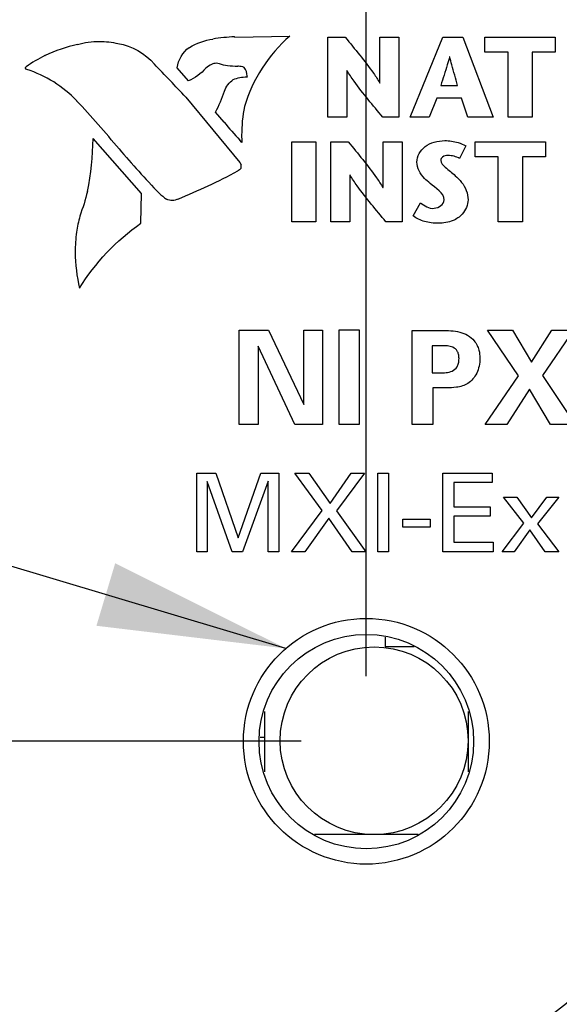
# Model space of a CAD drawing. Header units: inches. Extents: x 0 to 22, y 0 to 17.
# Tile 12 of 24: x 5.212 to 5.729, y 11.054 to 11.998. Entities that reach past the tile are written whole.
import ezdxf

# ---------------------------------------------------------------- set-up
doc = ezdxf.new("R2010")
doc.units = ezdxf.units.IN
doc.header["$LTSCALE"] = 1.21
doc.header["$MEASUREMENT"] = 0
doc.layers.get('0').update_dxf_attribs({"linetype": 'CONTINUOUS'})
for name, color, linetype in [('02___PRT_ALL_AXES', 7, 'CONTINUOUS'), ('03___PRT_ALL_CURVES', 7, 'CONTINUOUS'), ('DATUMCURVES', 7, 'CONTINUOUS'), ('DETAIL', 7, 'CONTINUOUS'), ('DIMENSIONS', 7, 'CONTINUOUS')]:
    doc.layers.add(name, color=color, linetype=linetype)
doc.styles.get("Standard").update_dxf_attribs({"font": 'txt', "width": 0.8})
doc.dimstyles.new('DIMSTYLE_1', dxfattribs={"dimtxt": 0.125, "dimasz": 0.18, "dimexe": 0.18, "dimexo": 0.0625, "dimgap": 0.09, "dimtad": 0, "dimtih": 1, "dimtoh": 1, "dimlfac": 0.666667, "dimzin": 4, "dimdsep": 46, "dimtxsty": 'STANDARD', "dimblk": '_FILLED', "dimblk1": '_FILLED', "dimblk2": '_FILLED', "dimcen": 0.09, "dimadec": 0, "dimazin": 0, "dimtp": 0.01, "dimtm": 0.01, "dimtfac": 1, "dimtofl": 0, "dimtmove": 0, "dimatfit": 3, "dimldrblk": '_FILLED', "dimfxl": 1, "dimtolj": 1, "dimtzin": 4, "dimarcsym": 0})
doc.dimstyles.get("Standard").update_dxf_attribs({"dimtxt": 0.125, "dimasz": 0.18, "dimexe": 0.18, "dimexo": 0.0625, "dimgap": 0.09, "dimtad": 0, "dimtih": 1, "dimtoh": 1, "dimdec": 3, "dimzin": 4, "dimdsep": 46, "dimtxsty": 'STANDARD', "dimblk": '_FILLED', "dimblk1": '_FILLED', "dimblk2": '_FILLED', "dimcen": 0.09, "dimadec": 0, "dimazin": 0, "dimtol": 1, "dimtp": 0.01, "dimtm": 0.01, "dimtfac": 1, "dimtdec": 3, "dimtofl": 0, "dimtmove": 0, "dimatfit": 3, "dimldrblk": '_FILLED', "dimfxl": 1, "dimtolj": 1, "dimtzin": 4, "dimarcsym": 0})

# ---------------------------------------------------------------- blocks, each defined once
blk = doc.blocks.new('*D2')
at = {"layer": 'DIMENSIONS', "color": 2, "linetype": 'CONTINUOUS'}
blk.add_line((5.48117, 11.30602), (3.8938, 11.30602), dxfattribs=at)
at = {"layer": 'DIMENSIONS', "color": 2, "linetype": 'CONTINUOUS', "insert": (3.8313, 11.36852), "char_height": 0.125, "width": 1.025, "attachment_point": 3, "line_spacing_factor": 0.9}
blk.add_mtext('.64{\\Ftxt.shx;\\W1.000000;\\H0.125000; }[16.2]', dxfattribs=at)
blk = doc.blocks.new('_FILLED')
at = {"color": 0, "linetype": 'BYBLOCK'}
blk.add_solid([(0, 0), (-1, 0.1736), (-1, -0.1736)], dxfattribs=at)
blk = doc.blocks.new('*D3')
at = {"layer": 'DIMENSIONS', "color": 2, "linetype": 'CONTINUOUS'}
blk.add_line((5.37565, 9.54952), (3.8938, 9.54952), dxfattribs=at)
at = {"layer": 'DIMENSIONS', "color": 2, "linetype": 'CONTINUOUS', "insert": (3.8313, 9.61202), "char_height": 0.125, "width": 1.125, "attachment_point": 3, "line_spacing_factor": 0.9}
blk.add_mtext('1.81{\\Ftxt.shx;\\W1.000000;\\H0.125000; }[45.9]', dxfattribs=at)
blk = doc.blocks.new('*D4')
at = {"layer": 'DIMENSIONS', "color": 2, "linetype": 'CONTINUOUS'}
blk.add_line((5.53967, 5.03016), (3.8938, 5.03016), dxfattribs=at)
at = {"layer": 'DIMENSIONS', "color": 2, "linetype": 'CONTINUOUS', "insert": (3.8313, 5.09266), "char_height": 0.125, "width": 1.225, "attachment_point": 3, "line_spacing_factor": 0.9}
blk.add_mtext('4.82{\\Ftxt.shx;\\W1.000000;\\H0.125000; }[122.5]', dxfattribs=at)
blk = doc.blocks.new('*D8')
at = {"layer": 'DIMENSIONS', "color": 2, "linetype": 'CONTINUOUS'}
for p, q in [((5.37504, 12.6823), (5.37504, 13.50392)), ((5.54367, 12.56025), (5.37504, 12.6823)), ((5.54367, 11.36852), (5.54367, 12.56025))]:
    blk.add_line(p, q, dxfattribs=at)
at = {"layer": 'DIMENSIONS', "color": 2, "linetype": 'CONTINUOUS', "insert": (5.31254, 13.56642), "char_height": 0.125, "width": 0.725, "attachment_point": 1, "rotation": 90, "line_spacing_factor": 0.9}
blk.add_mtext('.04{\\Ftxt.shx;\\W1.000000;\\H0.125000; }[1]', dxfattribs=at)
blk = doc.blocks.new('*D10')
at = {"layer": 'DIMENSIONS', "color": 2, "linetype": 'CONTINUOUS'}
for p, q in [((5.84201, 11.13811), (5.84201, 13.50392)), ((5.63067, 10.97361), (5.84201, 11.13811)), ((5.63067, 10.32452), (5.63067, 10.97361))]:
    blk.add_line(p, q, dxfattribs=at)
at = {"layer": 'DIMENSIONS', "color": 2, "linetype": 'CONTINUOUS', "insert": (5.77951, 13.56642), "char_height": 0.125, "width": 0.925, "attachment_point": 1, "rotation": 90, "line_spacing_factor": 0.9}
blk.add_mtext('.02{\\Ftxt.shx;\\W1.000000;\\H0.125000; }[0.5]', dxfattribs=at)
blk = doc.blocks.new('*D11')
at = {"layer": 'DIMENSIONS', "color": 2, "linetype": 'CONTINUOUS'}
blk.add_line((5.19692, 10.54582), (3.89079, 10.54582), dxfattribs=at)
at = {"layer": 'DIMENSIONS', "color": 2, "linetype": 'CONTINUOUS', "insert": (3.82829, 10.60832), "char_height": 0.125, "width": 1.125, "attachment_point": 3, "line_spacing_factor": 0.9}
blk.add_mtext('1.14{\\Ftxt.shx;\\W1.000000;\\H0.125000; }[29.1]', dxfattribs=at)
blk = doc.blocks.new('*D12')
at = {"layer": 'DIMENSIONS', "color": 2, "linetype": 'CONTINUOUS'}
blk.add_line((5.56817, 10.26202), (3.89079, 10.26202), dxfattribs=at)
at = {"layer": 'DIMENSIONS', "color": 2, "linetype": 'CONTINUOUS', "insert": (3.82829, 10.32452), "char_height": 0.125, "width": 1.125, "attachment_point": 3, "line_spacing_factor": 0.9}
blk.add_mtext('1.33{\\Ftxt.shx;\\W1.000000;\\H0.125000; }[33.9]', dxfattribs=at)
blk = doc.blocks.new('*D13')
at = {"layer": 'DIMENSIONS', "color": 2, "linetype": 'CONTINUOUS'}
blk.add_line((5.56817, 8.83702), (3.89079, 8.83702), dxfattribs=at)
at = {"layer": 'DIMENSIONS', "color": 2, "linetype": 'CONTINUOUS', "insert": (3.82829, 8.89952), "char_height": 0.125, "width": 0.925, "attachment_point": 3, "line_spacing_factor": 0.9}
blk.add_mtext('2.28{\\Ftxt.shx;\\W1.000000;\\H0.125000; }[58]', dxfattribs=at)
blk = doc.blocks.new('*D15')
at = {"layer": 'DIMENSIONS', "color": 2, "linetype": 'CONTINUOUS'}
blk.add_line((6.08352, 10.53422), (6.08352, 13.50149), dxfattribs=at)
at = {"layer": 'DIMENSIONS', "color": 2, "linetype": 'CONTINUOUS', "insert": (6.02102, 13.56399), "char_height": 0.125, "width": 0.925, "attachment_point": 1, "rotation": 90, "line_spacing_factor": 0.9}
blk.add_mtext('.32{\\Ftxt.shx;\\W1.000000;\\H0.125000; }[8.2]', dxfattribs=at)

msp = doc.modelspace()

# ---------------------------------------------------------------- linework, layer by layer
at = {"color": 7, "linetype": 'CONTINUOUS'}
for p, q in [((5.56167, 11.40589), (5.56167, 11.39655)), ((5.58962, 11.39655), (5.56167, 11.39655)), ((5.44617, 11.33467), (5.44617, 11.27678)), ((5.64117, 11.33467), (5.64117, 11.30655))]:
    msp.add_line(p, q, dxfattribs=at)
for centre, radius in [((5.54367, 11.30602), 0.11775), ((5.54367, 11.30572), 0.10275)]:
    msp.add_circle(centre, radius, dxfattribs=at)
at = {"layer": '02___PRT_ALL_AXES', "color": 7, "linetype": 'CONTINUOUS'}
for p, q in [((5.64117, 11.30655), (5.64117, 11.27678)), ((5.59323, 11.21655), (5.49411, 11.21655))]:
    msp.add_line(p, q, dxfattribs=at)
msp.add_circle((5.55117, 11.30655), 0.09, dxfattribs=at)
at = {"layer": '03___PRT_ALL_CURVES', "color": 40, "linetype": 'CONTINUOUS'}
msp.add_line((5.44617, 11.30955), (5.44197, 11.30955), dxfattribs=at)
at = {"layer": 'DATUMCURVES', "color": 40, "linetype": 'CONTINUOUS'}
for p, q in [((5.39673, 11.97893), (5.3966, 11.97912)), ((5.41757, 11.98118), (5.41765, 11.98104)), ((5.41765, 11.98104), (5.47029, 11.98193)), ((5.50676, 11.90422), (5.50676, 11.98077)), ((5.50676, 11.98077), (5.52352, 11.98077)), ((5.55676, 11.93693), (5.55676, 11.98077)), ((5.55676, 11.98077), (5.57491, 11.98077)), ((5.57491, 11.98077), (5.57491, 11.90422)), ((5.58569, 11.90423), (5.61689, 11.98079)), ((5.61689, 11.98079), (5.63623, 11.98079)), ((5.63623, 11.98079), (5.66533, 11.90423)), ((5.65729, 11.96645), (5.65729, 11.98077)), ((5.65729, 11.98077), (5.72461, 11.98077)), ((5.72461, 11.98077), (5.72461, 11.96645)), ((5.26713, 11.97395), (5.26701, 11.97401)), ((5.30581, 11.97479), (5.30581, 11.97484)), ((5.37415, 11.97112), (5.37432, 11.97088)), ((5.6794, 11.96645), (5.65729, 11.96645)), ((5.6794, 11.90422), (5.6794, 11.96645)), ((5.7025, 11.96645), (5.7025, 11.90422)), ((5.72461, 11.96645), (5.7025, 11.96645)), ((5.23579, 11.96338), (5.23592, 11.96336)), ((5.62366, 11.96198), (5.62345, 11.96198)), ((5.21786, 11.95244), (5.21777, 11.95246)), ((5.21846, 11.9499), (5.21846, 11.94992)), ((5.34065, 11.95511), (5.34065, 11.95509)), ((5.37326, 11.93905), (5.36259, 11.95147)), ((5.38994, 11.95116), (5.38994, 11.95109)), ((5.39542, 11.95468), (5.39546, 11.95464)), ((5.40306, 11.95534), (5.40306, 11.9554)), ((5.41065, 11.95345), (5.41065, 11.95351)), ((5.42069, 11.95299), (5.42065, 11.95287)), ((5.42125, 11.95299), (5.42069, 11.95299)), ((5.42654, 11.95176), (5.42654, 11.95188)), ((5.52495, 11.94904), (5.52495, 11.90422)), ((5.52513, 11.94904), (5.52495, 11.94904)), ((5.3733, 11.9389), (5.37326, 11.93905)), ((5.41626, 11.9402), (5.41617, 11.94027)), ((5.42919, 11.94278), (5.4294, 11.94278)), ((5.4294, 11.94278), (5.42948, 11.94266)), ((5.40792, 11.92902), (5.40783, 11.92899)), ((5.55652, 11.93693), (5.55676, 11.93693)), ((5.61504, 11.93463), (5.6311, 11.93463)), ((5.26623, 11.91996), (5.26631, 11.91986)), ((5.37073, 11.92342), (5.37065, 11.92338)), ((5.37065, 11.92338), (5.4224, 11.86076)), ((5.61108, 11.9225), (5.60375, 11.90423)), ((5.63481, 11.9225), (5.61108, 11.9225)), ((5.64083, 11.90423), (5.63481, 11.9225)), ((5.42696, 11.91449), (5.42684, 11.91445)), ((5.40746, 11.89958), (5.3993, 11.90898)), ((5.52495, 11.90422), (5.50676, 11.90422)), ((5.57491, 11.90422), (5.55949, 11.90422)), ((5.60375, 11.90423), (5.58569, 11.90423)), ((5.66533, 11.90423), (5.64083, 11.90423)), ((5.7025, 11.90422), (5.6794, 11.90422)), ((5.40751, 11.89945), (5.40746, 11.89958)), ((5.3284, 11.831), (5.28202, 11.88376)), ((5.42457, 11.88009), (5.42252, 11.8822)), ((5.30692, 11.87388), (5.30684, 11.87384)), ((5.42439, 11.88009), (5.42457, 11.88009)), ((5.47222, 11.80395), (5.47222, 11.88052)), ((5.47222, 11.88052), (5.49528, 11.88052)), ((5.49528, 11.88052), (5.49528, 11.80395)), ((5.50973, 11.80395), (5.50973, 11.88051)), ((5.50973, 11.88051), (5.52644, 11.88051)), ((5.55973, 11.83667), (5.55973, 11.88051)), ((5.55973, 11.88051), (5.57788, 11.88051)), ((5.57788, 11.88051), (5.57788, 11.80395)), ((5.63895, 11.87661), (5.63305, 11.86456)), ((5.64802, 11.86619), (5.64802, 11.88051)), ((5.64802, 11.88051), (5.71529, 11.88051)), ((5.71529, 11.88051), (5.71529, 11.86619)), ((5.67012, 11.86619), (5.64802, 11.86619)), ((5.67012, 11.80395), (5.67012, 11.86619)), ((5.69318, 11.86619), (5.69318, 11.80395)), ((5.71529, 11.86619), (5.69318, 11.86619)), ((5.4224, 11.86076), (5.42244, 11.86076)), ((5.42244, 11.86076), (5.42371, 11.85853)), ((5.42342, 11.85492), (5.4235, 11.85488)), ((5.42371, 11.85853), (5.42359, 11.85861)), ((5.42053, 11.85265), (5.42053, 11.85263)), ((5.52788, 11.84878), (5.52788, 11.80395)), ((5.5281, 11.84878), (5.52788, 11.84878)), ((5.55949, 11.83667), (5.55973, 11.83667)), ((5.27677, 11.83309), (5.27657, 11.83313)), ((5.32784, 11.80251), (5.3284, 11.831)), ((5.34521, 11.8313), (5.34521, 11.83138)), ((5.35237, 11.82569), (5.35233, 11.82573)), ((5.36328, 11.82577), (5.36332, 11.82573)), ((5.36332, 11.82573), (5.36336, 11.82575)), ((5.58853, 11.80954), (5.59554, 11.82224)), ((5.26921, 11.80941), (5.26929, 11.80932)), ((5.3278, 11.80247), (5.32784, 11.80251)), ((5.49528, 11.80395), (5.47222, 11.80395)), ((5.52788, 11.80395), (5.50973, 11.80395)), ((5.57788, 11.80395), (5.56247, 11.80395)), ((5.69318, 11.80395), (5.67012, 11.80395)), ((5.269, 11.74025), (5.26892, 11.74023)), ((5.42187, 11.6097), (5.42187, 11.70002)), ((5.42187, 11.70002), (5.44986, 11.70002)), ((5.44986, 11.70002), (5.48371, 11.62894)), ((5.48371, 11.62894), (5.48371, 11.70002)), ((5.48371, 11.70002), (5.50171, 11.70002)), ((5.50171, 11.70002), (5.50171, 11.6097)), ((5.51763, 11.6097), (5.51763, 11.70028)), ((5.51763, 11.70028), (5.53699, 11.70028)), ((5.53699, 11.70028), (5.53699, 11.6097)), ((5.58774, 11.6097), (5.58774, 11.69978)), ((5.58774, 11.69978), (5.61561, 11.69978)), ((5.68936, 11.65642), (5.65975, 11.70002)), ((5.65975, 11.70002), (5.68361, 11.70002)), ((5.68361, 11.70002), (5.70185, 11.66929)), ((5.70185, 11.66929), (5.72134, 11.70002)), ((5.74208, 11.70002), (5.71235, 11.65654)), ((5.72134, 11.70002), (5.74208, 11.70002)), ((5.44011, 11.68466), (5.44011, 11.6097)), ((5.47509, 11.6097), (5.44011, 11.68466)), ((5.60687, 11.68516), (5.60687, 11.65917)), ((5.61661, 11.68516), (5.60687, 11.68516)), ((5.60687, 11.65917), (5.61461, 11.65917)), ((5.65763, 11.6097), (5.68936, 11.65642)), ((5.71235, 11.65654), (5.74383, 11.6097)), ((5.60737, 11.6448), (5.60737, 11.6097)), ((5.62048, 11.6448), (5.60737, 11.6448)), ((5.69998, 11.64368), (5.67836, 11.6097)), ((5.72009, 11.6097), (5.69998, 11.64368)), ((5.44011, 11.6097), (5.42187, 11.6097)), ((5.50171, 11.6097), (5.47509, 11.6097)), ((5.53699, 11.6097), (5.51763, 11.6097)), ((5.60737, 11.6097), (5.58774, 11.6097)), ((5.67836, 11.6097), (5.65763, 11.6097)), ((5.74383, 11.6097), (5.72009, 11.6097)), ((5.38124, 11.48769), (5.38124, 11.56297)), ((5.38124, 11.56297), (5.39969, 11.56297)), ((5.39969, 11.56297), (5.42097, 11.50093)), ((5.42097, 11.50093), (5.44276, 11.56297)), ((5.44276, 11.56297), (5.45996, 11.56297)), ((5.45996, 11.56297), (5.45996, 11.48769)), ((5.50136, 11.5271), (5.4753, 11.56297)), ((5.4753, 11.56297), (5.48864, 11.56297)), ((5.48864, 11.56297), (5.50897, 11.53399)), ((5.50897, 11.53399), (5.5293, 11.56297)), ((5.54192, 11.56297), (5.51512, 11.52689)), ((5.5293, 11.56297), (5.54192, 11.56297)), ((5.55457, 11.48769), (5.55457, 11.56297)), ((5.55457, 11.56297), (5.565, 11.56297)), ((5.565, 11.56297), (5.565, 11.48769)), ((5.61696, 11.48769), (5.61696, 11.56297)), ((5.61696, 11.56297), (5.66419, 11.56297)), ((5.66419, 11.56297), (5.66419, 11.55411)), ((5.39135, 11.55505), (5.39135, 11.48769)), ((5.41513, 11.48769), (5.39135, 11.55505)), ((5.44974, 11.55546), (5.42503, 11.48769)), ((5.44974, 11.48769), (5.44974, 11.55546)), ((5.62739, 11.55411), (5.62739, 11.53065)), ((5.66419, 11.55411), (5.62739, 11.55411)), ((5.69468, 11.51512), (5.67508, 11.54004)), ((5.67508, 11.54004), (5.6879, 11.54004)), ((5.6879, 11.54004), (5.70188, 11.52032)), ((5.70188, 11.52032), (5.71648, 11.54004)), ((5.72804, 11.54004), (5.70761, 11.51448)), ((5.71648, 11.54004), (5.72804, 11.54004)), ((5.47216, 11.48769), (5.50136, 11.5271)), ((5.51512, 11.52689), (5.54328, 11.48769)), ((5.62739, 11.53065), (5.66242, 11.53065)), ((5.66242, 11.53065), (5.66242, 11.52189)), ((5.50772, 11.52002), (5.48478, 11.48769)), ((5.53014, 11.48769), (5.50772, 11.52002)), ((5.57873, 11.51115), (5.57873, 11.51907)), ((5.57873, 11.51907), (5.60489, 11.51907)), ((5.60489, 11.51907), (5.60489, 11.51115)), ((5.62739, 11.52189), (5.62739, 11.49687)), ((5.66242, 11.52189), (5.62739, 11.52189)), ((5.67394, 11.48769), (5.69468, 11.51512)), ((5.70761, 11.51448), (5.72804, 11.48769)), ((5.60489, 11.51115), (5.57873, 11.51115)), ((5.70021, 11.50864), (5.6854, 11.48769)), ((5.71512, 11.48769), (5.70021, 11.50864)), ((5.62739, 11.49687), (5.66503, 11.49687)), ((5.66503, 11.49687), (5.66503, 11.48769)), ((5.39135, 11.48769), (5.38124, 11.48769)), ((5.42503, 11.48769), (5.41513, 11.48769)), ((5.45996, 11.48769), (5.44974, 11.48769)), ((5.48478, 11.48769), (5.47216, 11.48769)), ((5.54328, 11.48769), (5.53014, 11.48769)), ((5.565, 11.48769), (5.55457, 11.48769)), ((5.66503, 11.48769), (5.61696, 11.48769)), ((5.6854, 11.48769), (5.67394, 11.48769)), ((5.72804, 11.48769), (5.71512, 11.48769))]:
    msp.add_line(p, q, dxfattribs=at)
for centre, radius, start, end in [((5.42519, 11.7963), 0.18504, 92.36106, 98.8876), ((5.30097, 11.82293), 0.15476, 102.62953, 114.85425), ((5.31994, 11.80407), 0.18017, 117.84346, 124.54843), ((2.99387, 9.69568), 3.25765, 43.14512, 43.91332), ((4.35771, 11.07913), 1.2379, 39.93961, 42.78418), ((5.66944, 12.11225), 0.33747, 219.09138, 222.97508), ((4.98732, 11.88869), 0.29474, 349.12703, 359.04188), ((5.95195, 12.41651), 0.84292, 220.07212, 223.96124), ((5.14683, 12.36163), 0.57792, 291.99526, 298.26774), ((5.38196, 11.87099), 0.05409, 227.2025, 236.78572)]:
    msp.add_arc(centre, radius, start, end, dxfattribs=at)
for points, knots in [([(5.26701, 11.97401), (5.27382, 11.97585), (5.28692, 11.97756), (5.29999, 11.97611), (5.30581, 11.97479)], [0, 0, 0, 0, 0.541621, 1, 1, 1, 1]), ([(5.52352, 11.98077), (5.53274, 11.96942), (5.5445, 11.95539), (5.5548, 11.94018), (5.55652, 11.93693)], [0, 0, 0, 0, 0.799095, 1, 1, 1, 1]), ([(5.62345, 11.96198), (5.62276, 11.95944), (5.62015, 11.95026), (5.6171, 11.94122), (5.61504, 11.93463)], [0, 0, 0, 0, 0.276481, 1, 1, 1, 1]), ([(5.6311, 11.93463), (5.62927, 11.94121), (5.62663, 11.95029), (5.62429, 11.95944), (5.62366, 11.96198)], [0, 0, 0, 0, 0.722886, 1, 1, 1, 1]), ([(5.21846, 11.94992), (5.21784, 11.94996), (5.21676, 11.95111), (5.21748, 11.95221), (5.21786, 11.95244)], [0, 0, 0, 0, 0.578967, 1, 1, 1, 1]), ([(5.40306, 11.9554), (5.4021, 11.95567), (5.39951, 11.95608), (5.39684, 11.95544), (5.39542, 11.95468)], [0, 0, 0, 0, 0.383004, 1, 1, 1, 1]), ([(5.42948, 11.94266), (5.42948, 11.943), (5.42976, 11.9462), (5.42841, 11.94958), (5.42654, 11.95176)], [0, 0, 0, 0, 0.106658, 1, 1, 1, 1]), ([(5.55949, 11.90422), (5.55013, 11.91554), (5.53786, 11.92987), (5.52721, 11.94545), (5.52513, 11.94904)], [0, 0, 0, 0, 0.779771, 1, 1, 1, 1]), ([(5.42684, 11.91445), (5.42513, 11.90536), (5.42408, 11.89383), (5.42431, 11.88234), (5.42439, 11.88009)], [0, 0, 0, 0, 0.804289, 1, 1, 1, 1]), ([(5.59216, 11.86118), (5.59216, 11.86681), (5.59751, 11.87573), (5.6088, 11.88077), (5.61975, 11.88233), (5.63015, 11.88058), (5.63668, 11.87801), (5.63895, 11.87661)], [0, 0, 0, 0, 0.29295, 0.457921, 0.638177, 0.860884, 1, 1, 1, 1]), ([(5.52644, 11.88051), (5.5357, 11.86917), (5.54747, 11.85514), (5.55777, 11.83992), (5.55949, 11.83667)], [0, 0, 0, 0, 0.799174, 1, 1, 1, 1]), ([(5.63305, 11.86456), (5.63146, 11.86554), (5.62772, 11.86698), (5.62219, 11.86766), (5.61671, 11.86701), (5.6137, 11.86129), (5.62085, 11.85467), (5.62576, 11.85096), (5.6289, 11.84806)], [0, 0, 0, 0, 0.136061, 0.285368, 0.413475, 0.503957, 0.688544, 1, 1, 1, 1]), ([(5.42359, 11.85861), (5.42359, 11.8582), (5.4237, 11.85697), (5.42354, 11.85573), (5.42342, 11.85492)], [0, 0, 0, 0, 0.33262, 1, 1, 1, 1]), ([(5.60482, 11.84071), (5.60302, 11.84229), (5.59677, 11.84737), (5.59216, 11.85543), (5.59216, 11.86118)], [0, 0, 0, 0, 0.294438, 1, 1, 1, 1]), ([(5.56247, 11.80395), (5.55311, 11.81528), (5.54083, 11.82961), (5.53018, 11.84519), (5.5281, 11.84878)], [0, 0, 0, 0, 0.77979, 1, 1, 1, 1]), ([(5.6289, 11.84806), (5.63104, 11.84606), (5.63741, 11.83997), (5.64116, 11.831), (5.64116, 11.82508)], [0, 0, 0, 0, 0.33087, 1, 1, 1, 1]), ([(5.36336, 11.82575), (5.36166, 11.82488), (5.35785, 11.8239), (5.35403, 11.82484), (5.35237, 11.82569)], [0, 0, 0, 0, 0.506717, 1, 1, 1, 1]), ([(5.64116, 11.82508), (5.64116, 11.8201), (5.63728, 11.81142), (5.62598, 11.80373), (5.61514, 11.80224), (5.60595, 11.8028), (5.59761, 11.80437), (5.5917, 11.80699), (5.58853, 11.80954)], [0, 0, 0, 0, 0.228198, 0.391559, 0.611398, 0.713676, 0.813628, 1, 1, 1, 1]), ([(5.59554, 11.82224), (5.59927, 11.81935), (5.60733, 11.81362), (5.61828, 11.82069), (5.61828, 11.82487)], [0, 0, 0, 0, 0.530591, 1, 1, 1, 1]), ([(5.26929, 11.80932), (5.26802, 11.80427), (5.26545, 11.79288), (5.2642, 11.76961), (5.26624, 11.7515), (5.269, 11.74025)], [0, 0, 0, 0, 0.224141, 0.50123, 1, 1, 1, 1]), ([(5.61561, 11.69978), (5.62154, 11.69978), (5.63029, 11.69968), (5.64104, 11.69562), (5.64659, 11.69086), (5.64992, 11.68573), (5.65202, 11.68004), (5.65273, 11.67321), (5.65197, 11.66563), (5.64906, 11.65688), (5.64201, 11.6482), (5.63069, 11.64498), (5.62367, 11.6448), (5.62048, 11.6448)], [0, 0, 0, 0, 0.176864, 0.255916, 0.337432, 0.389618, 0.436766, 0.516882, 0.592051, 0.662071, 0.790283, 0.905097, 1, 1, 1, 1]), ([(5.61461, 11.65917), (5.61642, 11.65917), (5.62024, 11.65922), (5.62612, 11.66042), (5.63046, 11.66404), (5.63222, 11.66862), (5.63261, 11.67274), (5.63225, 11.67673), (5.63068, 11.68081), (5.62682, 11.68404), (5.62159, 11.68511), (5.61821, 11.68516), (5.61661, 11.68516)], [0, 0, 0, 0, 0.110889, 0.234165, 0.360874, 0.436125, 0.529329, 0.612391, 0.679458, 0.792341, 0.901911, 1, 1, 1, 1])]:
    msp.add_open_spline(points, degree=3, knots=knots, dxfattribs=at)
for points in [[(5.37432, 11.97088), (5.38095, 11.97524), (5.38884, 11.97807), (5.39673, 11.97893)], [(5.47029, 11.98193), (5.45018, 11.96434), (5.43458, 11.9401), (5.42696, 11.91449)], [(5.30581, 11.97484), (5.31899, 11.97269), (5.33203, 11.9653), (5.34065, 11.95511)], [(5.36259, 11.95147), (5.3634, 11.95902), (5.36793, 11.96676), (5.37415, 11.97112)], [(5.26631, 11.91986), (5.25343, 11.9336), (5.23643, 11.94427), (5.21846, 11.9499)], [(5.38994, 11.95109), (5.38538, 11.94594), (5.37957, 11.94172), (5.3733, 11.9389)], [(5.39546, 11.95464), (5.39346, 11.9538), (5.39156, 11.95261), (5.38994, 11.95116)], [(5.41065, 11.95351), (5.40807, 11.95382), (5.40551, 11.95445), (5.40306, 11.95534)], [(5.42065, 11.95287), (5.41731, 11.95291), (5.41397, 11.95309), (5.41065, 11.95345)], [(5.42654, 11.95188), (5.42489, 11.95261), (5.42305, 11.95299), (5.42125, 11.95299)], [(5.40783, 11.92899), (5.40917, 11.93347), (5.41232, 11.93769), (5.41626, 11.9402)], [(5.41617, 11.94027), (5.42028, 11.94191), (5.42477, 11.94278), (5.42919, 11.94278)], [(5.3993, 11.90898), (5.40253, 11.91549), (5.40544, 11.92218), (5.40792, 11.92902)], [(5.4235, 11.85488), (5.42261, 11.85401), (5.4216, 11.85326), (5.42053, 11.85265)], [(5.61828, 11.82487), (5.61828, 11.8318), (5.61006, 11.83616), (5.60482, 11.84071)], [(5.27657, 11.83313), (5.27461, 11.82508), (5.27218, 11.81714), (5.26921, 11.80941)], [(5.26892, 11.74023), (5.28381, 11.7646), (5.30429, 11.78625), (5.3278, 11.80247)]]:
    msp.add_open_spline(points, degree=3, dxfattribs=at)

# ---------------------------------------------------------------- dimensions: what is measured, and where the dimension line sits
at = {"layer": 'DIMENSIONS', "color": 2, "linetype": 'CONTINUOUS'}
for feature_location, offset, dtype, origin, picture, middle in [((5.63067, 10.32452), (0.21134, 3.17939), 0, (5.60217, 10.26202), '*D10', (5.84201, 14.02892)), ((6.08352, 10.53422), (0, 2.96727), 1, (5.60217, 10.47172), '*D15', (6.08352, 14.02649)), ((5.54367, 11.36852), (-0.16863, 2.13539), 0, (5.60217, 11.30602), '*D8', (5.37504, 13.92892)), ((5.53967, 5.03016), (-1.64587, 0), 0, (5.60217, 12.26152), '*D4', (2.9688, 5.03016)), ((5.19692, 10.54582), (-1.30614, 0), 0, (5.25942, 12.26152), '*D11', (3.01579, 10.54582)), ((5.56817, 10.26202), (-1.67739, 0), 0, (5.63067, 12.26152), '*D12', (3.01579, 10.26202)), ((5.37565, 9.54952), (-1.48185, 0), 0, (5.43815, 12.26152), '*D3', (3.0188, 9.54952)), ((5.48117, 11.30602), (-1.58737, 0), 0, (5.54367, 12.26152), '*D2', (3.1188, 11.30602)), ((5.56817, 8.83702), (-1.67739, 0), 0, (5.63067, 12.26152), '*D13', (3.11579, 8.83702))]:
    dim = msp.add_ordinate_dim(feature_location=feature_location, offset=offset, dtype=dtype, origin=origin, dimstyle='DIMSTYLE_1', dxfattribs=at)
    dim.commit()
    dim.dimension.update_dxf_attribs({"geometry": picture, "text_midpoint": middle})

# ---------------------------------------------------------------- leaders
at = {"layer": 'DETAIL', "color": 2, "linetype": 'CONTINUOUS'}
msp.add_leader([(5.46656, 11.39501), (4.04938, 11.81961), (3.86938, 11.81961)], dimstyle='STANDARD', override={"dimtad": 0}, dxfattribs=at)

doc.saveas('drawing.dxf')
